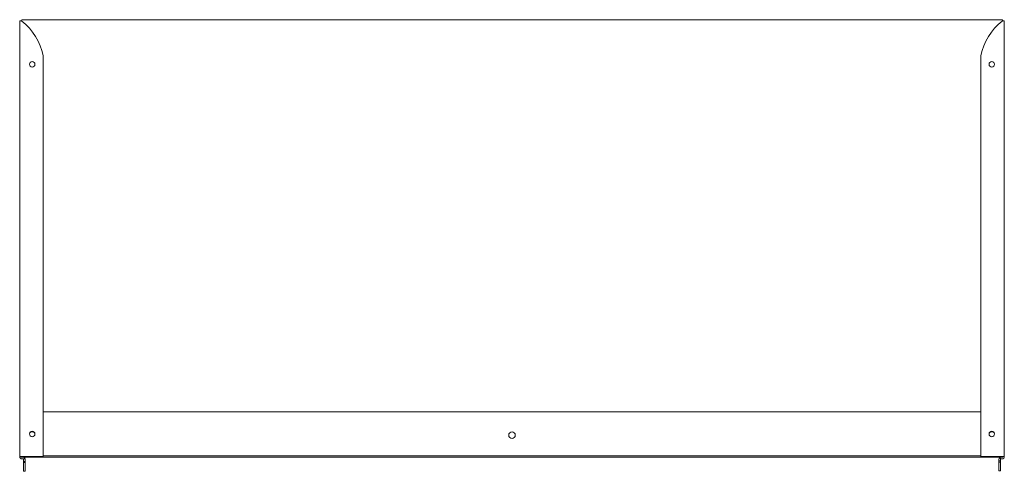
# Model space of a CAD drawing. Header units: millimetres. Extents: x 198 to 1101, y -621 to -207.
import ezdxf

# ---------------------------------------------------------------- set-up
doc = ezdxf.new("R2010")
doc.units = ezdxf.units.MM

msp = doc.modelspace()

# ---------------------------------------------------------------- linework, layer by layer
at = {"color": 0, "linetype": 'Continuous', "lineweight": 0}
for p, q in [((197.95, -207.49), (197.95, -606.99)), ((198.98, -207.49), (197.95, -207.49)), ((199.7, -207.49), (198.98, -207.49)), ((200.45, -206.56), (1098.45, -206.56)), ((1099.19, -207.49), (1099.91, -207.49)), ((1099.91, -207.49), (1100.95, -207.49)), ((1100.95, -207.49), (1100.95, -606.99)), ((219.44, -239.49), (219.44, -606.99)), ((1079.45, -239.49), (1079.45, -606.99)), ((1079.45, -566.06), (219.44, -566.06)), ((197.95, -607.31), (197.95, -606.99)), ((199.95, -606.99), (197.95, -606.99)), ((199.45, -607.81), (199.45, -606.99)), ((1099.45, -607.81), (199.45, -607.81)), ((199.95, -606.99), (219.44, -606.99)), ((200.97, -609.31), (199.95, -609.31)), ((201.28, -609.42), (202.93, -609.42)), ((201.47, -609.81), (201.47, -611.72)), ((201.47, -611.72), (201.47, -612.72)), ((201.47, -611.72), (202.97, -611.72)), ((201.47, -612.72), (201.47, -618.92)), ((201.47, -612.72), (202.97, -612.72)), ((202.97, -611.72), (202.97, -609.81)), ((202.97, -612.72), (202.97, -611.72)), ((202.97, -618.92), (202.97, -612.72)), ((219.44, -606.56), (1079.45, -606.56)), ((1098.95, -606.99), (1079.45, -606.99)), ((1095.92, -611.22), (1095.92, -609.81)), ((1095.92, -611.22), (1097.42, -611.22)), ((1095.92, -612.22), (1095.92, -611.22)), ((1095.92, -612.22), (1097.42, -612.22)), ((1095.92, -618.42), (1095.92, -612.22)), ((1097.66, -609.38), (1096.87, -608.1)), ((1097.42, -611.22), (1097.42, -609.81)), ((1097.42, -612.22), (1097.42, -611.22)), ((1097.42, -618.42), (1097.42, -612.22)), ((1097.92, -609.31), (1098.95, -609.31)), ((1098.95, -606.99), (1100.95, -606.99)), ((1099.45, -606.99), (1099.45, -607.81)), ((1100.95, -607.31), (1100.95, -606.99)), ((201.47, -620.72), (201.47, -618.92)), ((201.47, -620.72), (202.97, -620.72)), ((202.97, -618.92), (202.97, -620.72)), ((1095.92, -618.42), (1095.92, -620.22)), ((1095.92, -620.22), (1097.42, -620.22)), ((1097.42, -618.42), (1097.42, -620.22))]:
    msp.add_line(p, q, dxfattribs=at)
at = {"color": 0, "linetype": 'Continuous', "lineweight": 0, "extrusion": (0, 0, -1)}
for centre, radius, start, end in [((-200.45, -207.56), 1, 3.5992, 90), ((-1098.45, -207.56), 1, 90, 176.4008), ((-1133.12, -250.79), 54.85, 11.88511, 51.45901), ((-1089.45, -247.49), 2.5, 270, 90), ((-1089.45, -247.49), 2.5, 90, 270), ((-209.45, -587.56), 3, 37.39383, 142.44755), ((-649.45, -587.56), 3, 0, 180), ((-1089.45, -586.49), 2.5, 270, 90), ((-1089.45, -587.56), 3, 37.55245, 142.60617), ((-1089.45, -586.49), 2.5, 90, 270), ((-649.45, -587.56), 3, 180, 0), ((-199.95, -607.31), 2, 270, 0), ((-1097.92, -609.81), 2, 0, 58.3603), ((-1097.92, -609.81), 2, 58.3603, 90), ((-1097.92, -609.81), 0.5, 0, 58.3603), ((-1097.92, -609.81), 0.5, 58.3603, 90)]:
    msp.add_arc(centre, radius, start, end, dxfattribs=at)
at = {"color": 0, "linetype": 'Continuous', "lineweight": 0}
for centre, radius, start, end in [((165.77, -250.79), 54.85, 11.88511, 51.45901), ((209.44, -247.49), 2.5, 90, 270), ((209.44, -247.49), 2.5, 270, 90), ((209.44, -586.49), 2.5, 90, 270), ((209.44, -586.49), 2.5, 270, 90), ((200.97, -609.81), 2, 11.28144, 90), ((200.97, -609.81), 0.5, 51.49133, 90), ((200.97, -609.81), 0.5, 360, 51.49133), ((200.97, -609.81), 2, 0, 11.28144), ((1098.95, -607.31), 2, 270, 0)]:
    msp.add_arc(centre, radius, start, end, dxfattribs=at)
for points, knots in [([(199.95, -207.89), (199.88, -207.86), (199.81, -207.83), (199.64, -207.77), (199.54, -207.73), (199.35, -207.65), (199.26, -207.62), (199.1, -207.55), (199.04, -207.52), (198.98, -207.49)], [-0.106466, -0.106466, -0.106466, -0.106466, -0.0843045, -0.0843045, -0.0533028, -0.0533028, -0.0222436, -0.0222436, 0, 0, 0, 0]), ([(199.95, -207.89), (199.92, -207.84), (199.88, -207.78), (199.77, -207.6), (199.73, -207.54), (199.7, -207.49)], [0, 0, 0, 0, 0.5, 0.5, 1, 1, 1, 1]), ([(1098.95, -207.89), (1098.97, -207.84), (1099.02, -207.78), (1099.07, -207.69), (1099.13, -207.6), (1099.16, -207.54), (1099.19, -207.49)], [0, 0, 0, 0, 0.5, 0.5, 0.5, 1, 1, 1, 1]), ([(1098.95, -207.89), (1099.01, -207.86), (1099.08, -207.83), (1099.25, -207.77), (1099.35, -207.73), (1099.54, -207.65), (1099.63, -207.62), (1099.79, -207.55), (1099.85, -207.52), (1099.91, -207.49)], [-0.106466, -0.106466, -0.106466, -0.106466, -0.0843045, -0.0843045, -0.0533028, -0.0533028, -0.0222436, -0.0222436, 0, 0, 0, 0])]:
    msp.add_open_spline(points, degree=3, knots=knots, dxfattribs=at)

doc.saveas('drawing.dxf')
